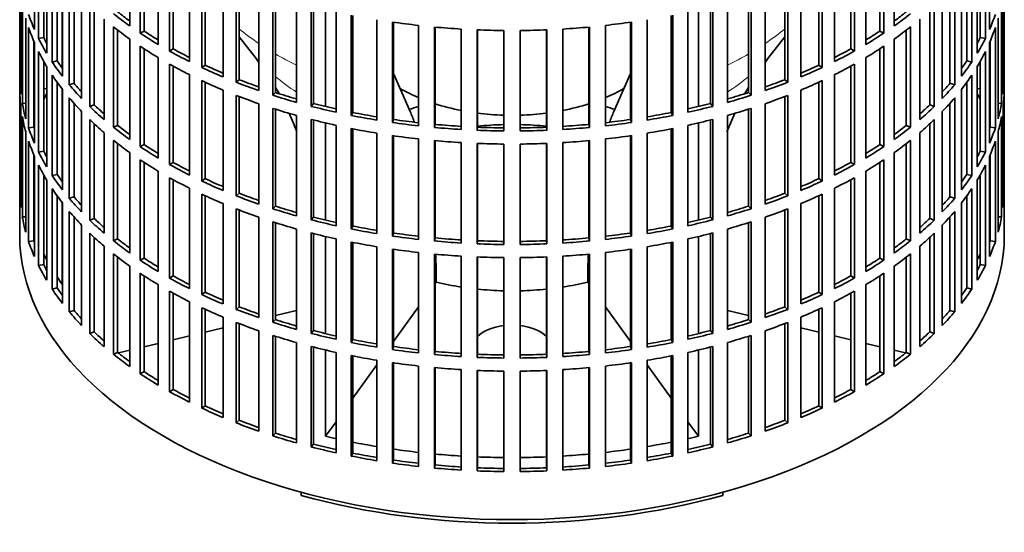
# Model space of a CAD drawing. Header units: millimetres. Extents: x 150 to 758, y -474 to 1143.
# Tile 2 of 12: x 568 to 752, y -460 to -364. Entities that reach past the tile are written whole.
import ezdxf

# ---------------------------------------------------------------- set-up
doc = ezdxf.new("R2010")
doc.units = ezdxf.units.MM
for name, color, linetype in [('M5X8_UNI7687', 7, 'Continuous'), ('VSI134_FILTRO_A', 7, 'Continuous'), ('VSI134_GIUNTO_8×', 7, 'Continuous'), ('VSI134_SUPPORTO_', 7, 'Continuous')]:
    doc.layers.add(name, color=color, linetype=linetype)

# ---------------------------------------------------------------- blocks, each defined once
blk = doc.blocks.new('SE4')
at = {"layer": 'M5X8_UNI7687', "color": 7, "linetype": 'Continuous', "lineweight": 35}
for p, q in [((573.37, -377.18), (572.82, -377.08)), ((747.83, -377.08), (747.28, -377.18))]:
    blk.add_line(p, q, dxfattribs=at)
for centre, start, end in [((579.7, -383.58), 149.5344, 150.749), ((740.95, -383.58), 29.251, 30.4656)]:
    blk.add_arc(centre, 10, start, end, dxfattribs=at)
for centre, major_axis, start_param, end_param in [((571.52, -381.86), (1.01, 4.83), 0.911533, 0.977038), ((749.12, -381.86), (1.01, -4.83), -4.11863, -4.053125)]:
    blk.add_ellipse(centre, major_axis=major_axis, ratio=0.279258, start_param=start_param, end_param=end_param, dxfattribs=at)
at = {"layer": 'VSI134_FILTRO_A', "color": 7, "linetype": 'Continuous', "lineweight": 35}
for p, q in [((568.32, -240.49), (568.32, -404.6)), ((752.32, -404.6), (752.32, -240.49)), ((571.08, -347.28), (571.08, -366.06)), ((588.88, -346.62), (588.88, -365.4)), ((731.76, -346.62), (731.76, -365.4)), ((749.57, -347.28), (749.57, -366.06)), ((571.86, -348.97), (571.86, -367.75)), ((590.83, -347.96), (590.83, -366.74)), ((591.57, -348.45), (591.57, -366.35)), ((729.08, -348.45), (729.08, -366.35)), ((729.82, -347.96), (729.82, -366.74)), ((748.78, -348.97), (748.78, -367.75)), ((572.82, -350.78), (572.82, -367.58)), ((594.21, -350.09), (594.21, -368.87)), ((596.35, -351.33), (596.35, -370.11)), ((724.3, -351.33), (724.3, -370.11)), ((726.44, -350.09), (726.44, -368.87)), ((747.83, -350.78), (747.83, -367.58)), ((573.37, -351.73), (573.37, -370.51)), ((597.02, -351.7), (597.02, -369.68)), ((600.04, -353.28), (600.04, -372.06)), ((720.61, -353.28), (720.61, -372.06)), ((723.62, -351.7), (723.62, -369.68)), ((747.28, -351.73), (747.28, -370.51)), ((574.4, -353.37), (574.4, -372.15)), ((575.33, -354.71), (575.33, -371.93)), ((602.35, -354.4), (602.35, -373.18)), ((602.96, -354.68), (602.96, -372.72)), ((717.68, -354.68), (717.68, -372.72)), ((718.29, -354.4), (718.29, -373.18)), ((745.32, -354.71), (745.32, -371.93)), ((746.25, -353.37), (746.25, -372.15)), ((568.34, -356.49), (568.34, -375.27)), ((576.31, -356.04), (576.31, -374.82)), ((606.32, -356.16), (606.32, -374.94)), ((714.33, -356.16), (714.33, -374.94)), ((744.33, -356.04), (744.33, -374.82)), ((752.31, -356.49), (752.31, -375.27)), ((577.59, -357.62), (577.59, -376.4)), ((578.48, -358.65), (578.48, -376.13)), ((608.8, -357.16), (608.8, -375.94)), ((609.34, -357.37), (609.34, -375.45)), ((613.02, -358.71), (613.02, -377.49)), ((707.63, -358.71), (707.63, -377.49)), ((711.31, -357.37), (711.31, -375.45)), ((711.85, -357.16), (711.85, -375.94)), ((742.17, -358.65), (742.17, -376.13)), ((743.05, -357.62), (743.05, -376.4)), ((568.55, -359.37), (568.55, -378.15)), ((579.9, -360.18), (579.9, -378.96)), ((615.64, -359.59), (615.64, -378.36)), ((616.1, -359.73), (616.1, -377.85)), ((704.54, -359.73), (704.54, -377.85)), ((705.01, -359.59), (705.01, -378.36)), ((740.74, -360.18), (740.74, -378.96)), ((752.09, -359.37), (752.09, -378.15)), ((568.82, -361.11), (568.82, -379.89)), ((581.42, -361.69), (581.42, -380.47)), ((620.08, -360.92), (620.08, -379.7)), ((622.82, -361.66), (622.82, -380.44)), ((623.2, -361.76), (623.2, -379.9)), ((697.44, -361.76), (697.44, -379.9)), ((697.83, -361.66), (697.83, -380.44)), ((700.57, -360.92), (700.57, -379.7)), ((739.23, -361.69), (739.23, -380.47)), ((751.83, -361.11), (751.83, -379.89)), ((569.47, -363.97), (569.47, -382.75)), ((582.26, -362.49), (582.26, -380.16)), ((584.1, -364.13), (584.1, -382.91)), ((627.44, -362.76), (627.44, -381.54)), ((630.28, -363.36), (630.28, -382.14)), ((630.59, -363.42), (630.59, -381.59)), ((635.05, -364.23), (635.05, -383.01)), ((685.59, -364.23), (685.59, -383.01)), ((690.06, -363.42), (690.06, -381.59)), ((690.36, -363.36), (690.36, -382.14)), ((693.21, -362.76), (693.21, -381.54)), ((736.54, -364.13), (736.54, -382.91)), ((738.39, -362.49), (738.39, -380.16)), ((751.18, -363.97), (751.18, -382.75)), ((570, -365.7), (570, -384.47)), ((585.84, -365.56), (585.84, -384.34)), ((637.98, -364.68), (637.98, -383.46)), ((638.19, -364.71), (638.19, -382.9)), ((642.86, -365.3), (642.86, -384.08)), ((645.84, -365.61), (645.84, -384.39)), ((645.97, -365.62), (645.97, -383.82)), ((650.8, -365.99), (650.8, -384.76)), ((653.81, -366.14), (653.81, -384.92)), ((653.86, -366.14), (653.86, -384.34)), ((666.79, -366.14), (666.79, -384.34)), ((666.83, -366.14), (666.83, -384.92)), ((669.85, -365.99), (669.85, -384.76)), ((674.68, -365.62), (674.68, -383.82)), ((674.81, -365.61), (674.81, -384.39)), ((677.79, -365.3), (677.79, -384.08)), ((682.45, -364.71), (682.45, -382.9)), ((682.67, -364.68), (682.67, -383.46)), ((734.81, -365.56), (734.81, -384.34)), ((750.65, -365.7), (750.65, -384.47)), ((572.82, -367.58), (571.86, -367.75)), ((586.63, -366.18), (586.63, -383.99)), ((588.88, -367.85), (588.88, -386.63)), ((591.57, -366.35), (590.83, -366.74)), ((658.81, -366.26), (658.81, -385.04)), ((661.84, -366.26), (661.84, -385.04)), ((729.08, -366.35), (729.82, -366.74)), ((731.76, -367.85), (731.76, -386.63)), ((734.01, -366.18), (734.01, -383.99)), ((747.83, -367.58), (748.78, -367.75)), ((570.97, -368.27), (570.97, -384.35)), ((571.08, -368.51), (571.08, -387.29)), ((590.83, -369.19), (590.83, -387.97)), ((591.57, -369.68), (591.57, -387.58)), ((597.02, -369.68), (596.35, -370.11)), ((723.62, -369.68), (724.3, -370.11)), ((729.08, -369.68), (729.08, -387.58)), ((729.82, -369.19), (729.82, -387.97)), ((749.57, -368.51), (749.57, -387.29)), ((749.67, -368.27), (749.67, -384.35)), ((571.86, -370.2), (571.86, -388.98)), ((594.21, -371.32), (594.21, -390.1)), ((726.44, -371.32), (726.44, -390.1)), ((748.78, -370.2), (748.78, -388.98)), ((572.82, -372.01), (572.82, -388.81)), ((573.37, -372.96), (573.37, -391.73)), ((575.33, -371.93), (574.4, -372.15)), ((596.35, -372.56), (596.35, -391.33)), ((597.02, -372.93), (597.02, -390.91)), ((602.96, -372.72), (602.35, -373.18)), ((717.68, -372.72), (718.29, -373.18)), ((723.62, -372.93), (723.62, -390.91)), ((724.3, -372.56), (724.3, -391.33)), ((745.32, -371.93), (746.25, -372.15)), ((747.28, -372.96), (747.28, -391.73)), ((747.83, -372.01), (747.83, -388.81)), ((568.55, -375.26), (568.34, -375.27)), ((574.4, -374.6), (574.4, -393.38)), ((600.04, -374.51), (600.04, -393.28)), ((720.61, -374.51), (720.61, -393.28)), ((746.25, -374.6), (746.25, -393.38)), ((752.09, -375.26), (752.31, -375.27)), ((575.33, -375.94), (575.33, -393.16)), ((578.48, -376.13), (577.59, -376.4)), ((602.35, -375.63), (602.35, -394.41)), ((602.96, -375.91), (602.96, -393.95)), ((609.34, -375.45), (608.8, -375.94)), ((711.31, -375.45), (711.85, -375.94)), ((717.68, -375.91), (717.68, -393.95)), ((718.29, -375.63), (718.29, -394.41)), ((742.17, -376.13), (743.05, -376.4)), ((745.32, -375.94), (745.32, -393.16)), ((568.34, -377.72), (568.34, -396.49)), ((576.31, -377.27), (576.31, -396.04)), ((577.59, -378.85), (577.59, -397.63)), ((606.32, -377.39), (606.32, -396.17)), ((608.8, -378.39), (608.8, -397.17)), ((609.34, -378.6), (609.34, -396.68)), ((616.1, -377.85), (615.64, -378.36)), ((704.54, -377.85), (705.01, -378.36)), ((711.31, -378.6), (711.31, -396.68)), ((711.85, -378.39), (711.85, -397.17)), ((714.33, -377.39), (714.33, -396.17)), ((743.05, -378.85), (743.05, -397.63)), ((744.33, -377.27), (744.33, -396.04)), ((752.31, -377.72), (752.31, -396.49)), ((568.55, -380.6), (568.55, -399.38)), ((569.47, -379.84), (568.82, -379.89)), ((578.48, -379.87), (578.48, -397.36)), ((582.26, -380.16), (581.42, -380.47)), ((613.02, -379.94), (613.02, -398.72)), ((615.64, -380.81), (615.64, -399.59)), ((623.2, -379.9), (622.82, -380.44)), ((697.44, -379.9), (697.83, -380.44)), ((705.01, -380.81), (705.01, -399.59)), ((707.63, -379.94), (707.63, -398.72)), ((738.39, -380.16), (739.23, -380.47)), ((742.17, -379.87), (742.17, -397.36)), ((751.18, -379.84), (751.83, -379.89)), ((752.09, -380.6), (752.09, -399.38)), ((568.82, -382.34), (568.82, -401.12)), ((579.9, -381.41), (579.9, -400.19)), ((616.1, -380.96), (616.1, -399.08)), ((620.08, -382.15), (620.08, -400.93)), ((630.59, -381.59), (630.28, -382.14)), ((690.06, -381.59), (690.36, -382.14)), ((700.57, -382.15), (700.57, -400.93)), ((704.54, -380.96), (704.54, -399.08)), ((740.74, -381.41), (740.74, -400.19)), ((751.83, -382.34), (751.83, -401.12)), ((570.97, -384.35), (570, -384.47)), ((581.42, -382.92), (581.42, -401.7)), ((582.26, -383.72), (582.26, -401.39)), ((586.63, -383.99), (585.84, -384.34)), ((622.82, -382.89), (622.82, -401.67)), ((623.2, -382.98), (623.2, -401.13)), ((627.44, -383.99), (627.44, -402.77)), ((638.19, -382.9), (637.98, -383.46)), ((645.97, -383.82), (645.84, -384.39)), ((653.86, -384.34), (653.81, -384.92)), ((666.79, -384.34), (666.83, -384.92)), ((674.68, -383.82), (674.81, -384.39)), ((682.45, -382.9), (682.67, -383.46)), ((693.21, -383.99), (693.21, -402.77)), ((697.44, -382.98), (697.44, -401.13)), ((697.83, -382.89), (697.83, -401.67)), ((734.01, -383.99), (734.81, -384.34)), ((738.39, -383.72), (738.39, -401.39)), ((739.23, -382.92), (739.23, -401.7)), ((749.67, -384.35), (750.65, -384.47)), ((569.47, -385.2), (569.47, -403.98)), ((584.1, -385.36), (584.1, -404.14)), ((630.28, -384.59), (630.28, -403.37)), ((630.59, -384.65), (630.59, -402.82)), ((635.05, -385.46), (635.05, -404.24)), ((637.98, -385.91), (637.98, -404.69)), ((638.19, -385.94), (638.19, -404.12)), ((682.45, -385.94), (682.45, -404.12)), ((682.67, -385.91), (682.67, -404.69)), ((685.59, -385.46), (685.59, -404.24)), ((690.06, -384.65), (690.06, -402.82)), ((690.36, -384.59), (690.36, -403.37)), ((736.54, -385.36), (736.54, -404.14)), ((751.18, -385.2), (751.18, -403.98)), ((570, -386.92), (570, -405.7)), ((585.84, -386.79), (585.84, -405.57)), ((586.63, -387.41), (586.63, -405.22)), ((591.57, -387.58), (590.83, -387.97)), ((642.86, -386.53), (642.86, -405.31)), ((645.84, -386.84), (645.84, -405.62)), ((645.97, -386.85), (645.97, -405.04)), ((650.8, -387.21), (650.8, -405.99)), ((653.81, -387.37), (653.81, -406.15)), ((653.86, -387.37), (653.86, -405.57)), ((658.81, -387.49), (658.81, -406.27)), ((661.84, -387.49), (661.84, -406.27)), ((666.79, -387.37), (666.79, -405.57)), ((666.83, -387.37), (666.83, -406.15)), ((669.85, -387.21), (669.85, -405.99)), ((674.68, -386.85), (674.68, -405.04)), ((674.81, -386.84), (674.81, -405.62)), ((677.79, -386.53), (677.79, -405.31)), ((729.08, -387.58), (729.82, -387.97)), ((734.01, -387.41), (734.01, -405.22)), ((734.81, -386.79), (734.81, -405.57)), ((750.65, -386.92), (750.65, -405.7)), ((570.97, -389.5), (570.97, -405.58)), ((571.08, -389.74), (571.08, -408.52)), ((572.82, -388.81), (571.86, -388.98)), ((588.88, -389.08), (588.88, -407.86)), ((731.76, -389.08), (731.76, -407.86)), ((747.83, -388.81), (748.78, -388.98)), ((749.57, -389.74), (749.57, -408.52)), ((749.67, -389.5), (749.67, -405.58)), ((571.86, -391.43), (571.86, -410.21)), ((590.83, -390.42), (590.83, -409.2)), ((591.57, -390.9), (591.57, -408.81)), ((597.02, -390.91), (596.35, -391.33)), ((723.62, -390.91), (724.3, -391.33)), ((729.08, -390.9), (729.08, -408.81)), ((729.82, -390.42), (729.82, -409.2)), ((748.78, -391.43), (748.78, -410.21)), ((572.82, -393.24), (572.82, -410.04)), ((575.33, -393.16), (574.4, -393.38)), ((594.21, -392.55), (594.21, -411.33)), ((726.44, -392.55), (726.44, -411.33)), ((745.32, -393.16), (746.25, -393.38)), ((747.83, -393.24), (747.83, -410.04)), ((573.37, -394.18), (573.37, -412.96)), ((596.35, -393.78), (596.35, -412.56)), ((597.02, -394.16), (597.02, -412.14)), ((602.96, -393.95), (602.35, -394.41)), ((717.68, -393.95), (718.29, -394.41)), ((723.62, -394.16), (723.62, -412.14)), ((724.3, -393.78), (724.3, -412.56)), ((747.28, -394.18), (747.28, -412.96)), ((568.55, -396.49), (568.34, -396.49)), ((574.4, -395.83), (574.4, -414.61)), ((575.33, -397.17), (575.33, -414.39)), ((578.48, -397.36), (577.59, -397.63)), ((600.04, -395.73), (600.04, -414.51)), ((602.35, -396.86), (602.35, -415.64)), ((602.96, -397.14), (602.96, -415.18)), ((609.34, -396.68), (608.8, -397.17)), ((711.31, -396.68), (711.85, -397.17)), ((717.68, -397.14), (717.68, -415.18)), ((718.29, -396.86), (718.29, -415.64)), ((720.61, -395.73), (720.61, -414.51)), ((742.17, -397.36), (743.05, -397.63)), ((745.32, -397.17), (745.32, -414.39)), ((746.25, -395.83), (746.25, -414.61)), ((752.09, -396.49), (752.31, -396.49)), ((576.31, -398.49), (576.31, -417.27)), ((606.32, -398.62), (606.32, -417.39)), ((616.1, -399.08), (615.64, -399.59)), ((704.54, -399.08), (705.01, -399.59)), ((714.33, -398.62), (714.33, -417.39)), ((744.33, -398.49), (744.33, -417.27)), ((569.47, -401.07), (568.82, -401.12)), ((577.59, -400.08), (577.59, -418.86)), ((578.48, -401.1), (578.48, -418.59)), ((608.8, -399.62), (608.8, -418.4)), ((609.34, -399.83), (609.34, -417.91)), ((711.31, -399.83), (711.31, -417.91)), ((711.85, -399.62), (711.85, -418.4)), ((742.17, -401.1), (742.17, -418.59)), ((743.05, -400.08), (743.05, -418.86)), ((751.18, -401.07), (751.83, -401.12)), ((579.9, -402.64), (579.9, -421.42)), ((582.26, -401.39), (581.42, -401.7)), ((613.02, -401.17), (613.02, -419.95)), ((615.64, -402.04), (615.64, -420.82)), ((616.1, -402.19), (616.1, -420.31)), ((623.2, -401.13), (622.82, -401.67)), ((630.59, -402.82), (630.28, -403.37)), ((690.06, -402.82), (690.36, -403.37)), ((697.44, -401.13), (697.83, -401.67)), ((704.54, -402.19), (704.54, -420.31)), ((705.01, -402.04), (705.01, -420.82)), ((707.63, -401.17), (707.63, -419.95)), ((738.39, -401.39), (739.23, -401.7)), ((740.74, -402.64), (740.74, -421.42)), ((581.42, -404.15), (581.42, -422.93)), ((620.08, -403.38), (620.08, -422.16)), ((622.82, -404.11), (622.82, -422.89)), ((623.2, -404.21), (623.2, -422.36)), ((638.19, -404.12), (637.98, -404.69)), ((682.45, -404.12), (682.67, -404.69)), ((697.44, -404.21), (697.44, -422.36)), ((697.83, -404.11), (697.83, -422.89)), ((700.57, -403.38), (700.57, -422.16)), ((739.23, -404.15), (739.23, -422.93)), ((570.97, -405.58), (570, -405.7)), ((582.26, -404.95), (582.26, -422.62)), ((584.1, -406.59), (584.1, -425.37)), ((586.63, -405.22), (585.84, -405.57)), ((627.44, -405.22), (627.44, -424)), ((630.28, -405.82), (630.28, -424.6)), ((630.59, -405.88), (630.59, -424.05)), ((645.97, -405.04), (645.84, -405.62)), ((653.86, -405.57), (653.81, -406.15)), ((666.79, -405.57), (666.83, -406.15)), ((674.68, -405.04), (674.81, -405.62)), ((690.06, -405.88), (690.06, -424.05)), ((690.36, -405.82), (690.36, -424.6)), ((693.21, -405.22), (693.21, -424)), ((734.01, -405.22), (734.81, -405.57)), ((736.54, -406.59), (736.54, -425.37)), ((738.39, -404.95), (738.39, -422.62)), ((749.67, -405.58), (750.65, -405.7)), ((585.84, -408.02), (585.84, -426.8)), ((635.05, -406.69), (635.05, -425.46)), ((637.98, -407.14), (637.98, -425.92)), ((638.19, -407.17), (638.19, -425.35)), ((642.86, -407.76), (642.86, -426.54)), ((645.84, -408.07), (645.84, -426.85)), ((645.97, -408.08), (645.97, -426.27)), ((650.8, -408.44), (650.8, -427.22)), ((669.85, -408.44), (669.85, -427.22)), ((674.68, -408.08), (674.68, -426.27)), ((674.81, -408.07), (674.81, -426.85)), ((677.79, -407.76), (677.79, -426.54)), ((682.45, -407.17), (682.45, -425.35)), ((682.67, -407.14), (682.67, -425.92)), ((685.59, -406.69), (685.59, -425.46)), ((734.81, -408.02), (734.81, -426.8)), ((572.82, -410.04), (571.86, -410.21)), ((586.63, -408.64), (586.63, -426.45)), ((588.88, -410.31), (588.88, -429.09)), ((591.57, -408.81), (590.83, -409.2)), ((653.81, -408.6), (653.81, -427.37)), ((653.86, -408.6), (653.86, -426.8)), ((658.81, -408.72), (658.81, -427.5)), ((661.84, -408.72), (661.84, -427.5)), ((666.79, -408.6), (666.79, -426.8)), ((666.83, -408.6), (666.83, -427.37)), ((729.08, -408.81), (729.82, -409.2)), ((731.76, -410.31), (731.76, -429.09)), ((734.01, -408.64), (734.01, -426.45)), ((747.83, -410.04), (748.78, -410.21)), ((590.83, -411.65), (590.83, -430.43)), ((591.57, -412.13), (591.57, -430.04)), ((597.02, -412.14), (596.35, -412.56)), ((723.62, -412.14), (724.3, -412.56)), ((729.08, -412.13), (729.08, -430.04)), ((729.82, -411.65), (729.82, -430.43)), ((594.21, -413.78), (594.21, -432.56)), ((726.44, -413.78), (726.44, -432.56)), ((575.33, -414.39), (574.4, -414.61)), ((596.35, -415.01), (596.35, -433.79)), ((597.02, -415.39), (597.02, -433.37)), ((602.96, -415.18), (602.35, -415.64)), ((717.68, -415.18), (718.29, -415.64)), ((723.62, -415.39), (723.62, -433.37)), ((724.3, -415.01), (724.3, -433.79)), ((745.32, -414.39), (746.25, -414.61)), ((600.04, -416.96), (600.04, -435.74)), ((720.61, -416.96), (720.61, -435.74)), ((578.48, -418.59), (577.59, -418.86)), ((602.35, -418.09), (602.35, -436.87)), ((602.96, -418.37), (602.96, -436.41)), ((609.34, -417.91), (608.8, -418.4)), ((711.31, -417.91), (711.85, -418.4)), ((717.68, -418.37), (717.68, -436.41)), ((718.29, -418.09), (718.29, -436.87)), ((742.17, -418.59), (743.05, -418.86)), ((606.32, -419.84), (606.32, -438.62)), ((608.8, -420.85), (608.8, -439.63)), ((609.34, -421.06), (609.34, -439.14)), ((616.1, -420.31), (615.64, -420.82)), ((704.54, -420.31), (705.01, -420.82)), ((711.31, -421.06), (711.31, -439.14)), ((711.85, -420.85), (711.85, -439.63)), ((714.33, -419.84), (714.33, -438.62)), ((582.26, -422.62), (581.42, -422.93)), ((613.02, -422.4), (613.02, -441.18)), ((623.2, -422.36), (622.82, -422.89)), ((697.44, -422.36), (697.83, -422.89)), ((707.63, -422.4), (707.63, -441.18)), ((738.39, -422.62), (739.23, -422.93)), ((615.64, -423.27), (615.64, -442.05)), ((616.1, -423.42), (616.1, -441.54)), ((620.08, -424.61), (620.08, -443.38)), ((630.59, -424.05), (630.28, -424.6)), ((690.06, -424.05), (690.36, -424.6)), ((700.57, -424.61), (700.57, -443.38)), ((704.54, -423.42), (704.54, -441.54)), ((705.01, -423.27), (705.01, -442.05)), ((586.63, -426.45), (585.84, -426.8)), ((622.82, -425.34), (622.82, -444.12)), ((623.2, -425.44), (623.2, -443.59)), ((627.44, -426.45), (627.44, -445.23)), ((638.19, -425.35), (637.98, -425.92)), ((645.97, -426.27), (645.84, -426.85)), ((653.86, -426.8), (653.81, -427.37)), ((666.79, -426.8), (666.83, -427.37)), ((674.68, -426.27), (674.81, -426.85)), ((682.45, -425.35), (682.67, -425.92)), ((693.21, -426.45), (693.21, -445.23)), ((697.44, -425.44), (697.44, -443.59)), ((697.83, -425.34), (697.83, -444.12)), ((734.01, -426.45), (734.81, -426.8)), ((630.28, -427.05), (630.28, -445.83)), ((630.59, -427.11), (630.59, -445.27)), ((635.05, -427.91), (635.05, -446.69)), ((637.98, -428.37), (637.98, -447.15)), ((638.19, -428.4), (638.19, -446.58)), ((682.45, -428.4), (682.45, -446.58)), ((682.67, -428.37), (682.67, -447.15)), ((685.59, -427.91), (685.59, -446.69)), ((690.06, -427.11), (690.06, -445.27)), ((690.36, -427.05), (690.36, -445.83)), ((591.57, -430.04), (590.83, -430.43)), ((642.86, -428.99), (642.86, -447.77)), ((645.84, -429.3), (645.84, -448.07)), ((645.97, -429.31), (645.97, -447.5)), ((650.8, -429.67), (650.8, -448.45)), ((653.81, -429.82), (653.81, -448.6)), ((653.86, -429.83), (653.86, -448.03)), ((658.81, -429.95), (658.81, -448.73)), ((661.84, -429.95), (661.84, -448.73)), ((666.79, -429.83), (666.79, -448.03)), ((666.83, -429.82), (666.83, -448.6)), ((669.85, -429.67), (669.85, -448.45)), ((674.68, -429.31), (674.68, -447.5)), ((674.81, -429.3), (674.81, -448.07)), ((677.79, -428.99), (677.79, -447.77)), ((729.08, -430.04), (729.82, -430.43)), ((597.02, -433.37), (596.35, -433.79)), ((723.62, -433.37), (724.3, -433.79)), ((602.96, -436.41), (602.35, -436.87)), ((717.68, -436.41), (718.29, -436.87)), ((609.34, -439.14), (608.8, -439.63)), ((711.31, -439.14), (711.85, -439.63)), ((616.1, -441.54), (615.64, -442.05)), ((704.54, -441.54), (705.01, -442.05)), ((623.2, -443.59), (622.82, -444.12)), ((630.59, -445.27), (630.28, -445.83)), ((690.06, -445.27), (690.36, -445.83)), ((697.44, -443.59), (697.83, -444.12)), ((638.19, -446.58), (637.98, -447.15)), ((682.45, -446.58), (682.67, -447.15)), ((645.97, -447.5), (645.84, -448.07)), ((653.86, -448.03), (653.81, -448.6)), ((666.79, -448.03), (666.83, -448.6)), ((674.68, -447.5), (674.81, -448.07))]:
    blk.add_line(p, q, dxfattribs=at)
for centre, major_axis, start_param, end_param in [((660.32, -353.16), (-92, 0), 0.190989, 0.245343), ((660.32, -331.93), (-92, 0), 0.627321, 0.681676), ((660.32, -331.93), (-91, 0), 0.627022, 0.668018), ((660.32, -331.93), (91, 0), -0.668018, -0.627022), ((660.32, -331.93), (92, 0), -0.681676, -0.627321), ((660.32, -353.16), (92, 0), -0.245343, -0.190989), ((660.32, -355.61), (-92, 0), 0.190989, 0.245343), ((660.32, -334.38), (-92, 0), 0.627321, 0.681676), ((660.32, -313.15), (-92, 0), 1.325453, 1.379807), ((660.32, -313.15), (-92, 0), 1.412719, 1.467074), ((660.32, -313.15), (-92, 0), 1.499986, 1.55434), ((660.32, -313.15), (92, 0), 4.728845, 4.783199), ((660.32, -313.15), (92, 0), -1.467074, -1.412719), ((660.32, -313.15), (92, 0), -1.379807, -1.325453), ((660.32, -334.38), (92, 0), -0.681676, -0.627321), ((660.32, -355.61), (92, 0), -0.245343, -0.190989), ((660.32, -353.16), (-92, 0), 0.278255, 0.33261), ((660.32, -353.16), (-91, 0), 0.277957, 0.299174), ((660.32, -331.93), (-92, 0), 0.714588, 0.768942), ((660.32, -331.93), (-91, 0), 0.714289, 0.757518), ((660.32, -331.93), (91, 0), -0.757518, -0.714289), ((660.32, -331.93), (92, 0), -0.768942, -0.714588), ((660.32, -353.16), (91, 0), -0.299174, -0.277957), ((660.32, -353.16), (92, 0), -0.33261, -0.278255), ((660.32, -334.38), (-92, 0), 0.714588, 0.768942), ((660.32, -331.93), (-91, 0), 0.801555, 0.846635), ((660.32, -331.93), (91, 0), -0.846635, -0.801555), ((660.32, -334.38), (92, 0), -0.768942, -0.714588), ((660.32, -355.61), (-92, 0), 0.278255, 0.33261), ((660.32, -331.93), (-92, 0), 0.801854, 0.856209), ((660.32, -331.93), (92, 0), -0.856209, -0.801854), ((660.32, -355.61), (92, 0), -0.33261, -0.278255), ((660.32, -353.16), (-92, 0), 0.365522, 0.419876), ((660.32, -353.16), (-91, 0), 0.365223, 0.394539), ((660.32, -334.38), (-92, 0), 0.801854, 0.856209), ((660.32, -331.93), (-92, 0), 0.889121, 0.943475), ((660.32, -331.93), (-91, 0), 0.888822, 0.935485), ((660.32, -331.93), (91, 0), -0.935485, -0.888822), ((660.32, -331.93), (92, 0), -0.943475, -0.889121), ((660.32, -334.38), (92, 0), -0.856209, -0.801854), ((660.32, -353.16), (91, 0), -0.394539, -0.365223), ((660.32, -353.16), (92, 0), -0.419876, -0.365522), ((660.32, -374.39), (-92, 0), 0.016456, 0.07081), ((660.32, -355.61), (-92, 0), 0.365522, 0.419876), ((660.32, -355.61), (92, 0), -0.419876, -0.365522), ((660.32, -374.39), (92, 0), 6.212375, 6.266729), ((660.32, -353.16), (-92, 0), 0.452788, 0.507143), ((660.32, -353.16), (-91, 0), 0.45249, 0.486998), ((660.32, -334.38), (-92, 0), 0.889121, 0.943475), ((660.32, -331.93), (-92, 0), 0.976387, 1.030742), ((660.32, -331.93), (-91, 0), 0.976088, 1.024141), ((660.32, -331.93), (91, 0), -1.024141, -0.976088), ((660.32, -331.93), (92, 0), -1.030742, -0.976387), ((660.32, -334.38), (92, 0), -0.943475, -0.889121), ((660.32, -353.16), (91, 0), -0.486998, -0.45249), ((660.32, -353.16), (92, 0), -0.507143, -0.452788), ((660.32, -376.84), (-92, 0), 0.016456, 0.07081), ((660.32, -355.61), (-92, 0), 0.452788, 0.507143), ((660.32, -334.38), (-92, 0), 0.976387, 1.030742), ((660.32, -331.93), (-92, 0), 1.063654, 1.118008), ((660.32, -331.93), (-91, 0), 1.063355, 1.112655), ((660.32, -331.93), (91, 0), -1.112655, -1.063355), ((660.32, -331.93), (92, 0), -1.118008, -1.063654), ((660.32, -334.38), (92, 0), -1.030742, -0.976387), ((660.32, -355.61), (92, 0), -0.507143, -0.452788), ((660.32, -376.84), (92, 0), 6.212375, 6.266729), ((660.32, -374.39), (-92, 0), 0.103722, 0.158077), ((660.32, -353.16), (-92, 0), 0.540055, 0.594409), ((660.32, -353.16), (-91, 0), 0.539756, 0.577951), ((660.32, -334.38), (-92, 0), 1.063654, 1.118008), ((660.32, -331.93), (-92, 0), 1.15092, 1.205275), ((660.32, -331.93), (-91, 0), 1.150621, 1.201065), ((660.32, -331.93), (91, 0), -1.201065, -1.150621), ((660.32, -331.93), (92, 0), -1.205275, -1.15092), ((660.32, -334.38), (92, 0), -1.118008, -1.063654), ((660.32, -353.16), (91, 0), -0.577951, -0.539756), ((660.32, -353.16), (92, 0), -0.594409, -0.540055), ((660.32, -374.39), (92, 0), -0.158077, -0.103722), ((660.32, -376.84), (-92, 0), 0.103722, 0.158077), ((660.32, -395.62), (-92, 0), -0.245343, -0.240575), ((660.32, -331.93), (-92, 0), 1.238186, 1.292541), ((660.32, -331.93), (-91, 0), 1.237888, 1.2894), ((660.32, -331.93), (91, 0), -1.2894, -1.237888), ((660.32, -331.93), (92, 0), -1.292541, -1.238186), ((660.32, -395.62), (92, 0), 0.240575, 0.245343), ((660.32, -376.84), (92, 0), -0.158077, -0.103722), ((660.32, -374.39), (-92, 0), 0.190989, 0.245343), ((660.32, -374.39), (-91, 0), 0.19069, 0.196715), ((660.32, -355.61), (-92, 0), 0.540055, 0.594409), ((660.32, -353.16), (-92, 0), 0.627321, 0.681676), ((660.32, -353.16), (-91, 0), 0.627022, 0.668018), ((660.32, -334.38), (-92, 0), 1.15092, 1.205275), ((660.32, -331.93), (-92, 0), 1.325453, 1.379807), ((660.32, -331.93), (-91, 0), 1.325154, 1.377682), ((660.32, -331.93), (-92, 0), 1.412719, 1.467074), ((660.32, -331.93), (-91, 0), 1.412421, 1.467373), ((660.32, -331.93), (-91, 0), 1.499687, 1.554639), ((660.32, -331.93), (91, 0), 4.728546, 4.783498), ((660.32, -331.93), (91, 0), -1.467373, -1.412421), ((660.32, -331.93), (92, 0), -1.467074, -1.412719), ((660.32, -331.93), (91, 0), -1.377682, -1.325154), ((660.32, -331.93), (92, 0), -1.379807, -1.325453), ((660.32, -334.38), (92, 0), -1.205275, -1.15092), ((660.32, -353.16), (91, 0), -0.668018, -0.627022), ((660.32, -353.16), (92, 0), -0.681676, -0.627321), ((660.32, -355.61), (92, 0), -0.594409, -0.540055), ((660.32, -374.39), (91, 0), -0.196715, -0.19069), ((660.32, -374.39), (92, 0), -0.245343, -0.190989), ((660.32, -334.38), (-92, 0), 1.238186, 1.292541), ((660.32, -334.38), (-92, 0), 1.325453, 1.379807), ((660.32, -331.93), (-92, 0), 1.499986, 1.55434), ((660.32, -331.93), (92, 0), 4.728845, 4.783199), ((660.32, -334.38), (92, 0), -1.379807, -1.325453), ((660.32, -334.38), (92, 0), -1.292541, -1.238186), ((660.32, -376.84), (-92, 0), 0.190989, 0.245343), ((660.32, -355.61), (-92, 0), 0.627321, 0.681676), ((660.32, -353.16), (-92, 0), 0.714588, 0.768942), ((660.32, -353.16), (-91, 0), 0.714289, 0.757518), ((660.32, -334.38), (-92, 0), 1.412719, 1.467074), ((660.32, -334.38), (-92, 0), 1.499986, 1.55434), ((660.32, -334.38), (92, 0), 4.728845, 4.783199), ((660.32, -334.38), (92, 0), -1.467074, -1.412719), ((660.32, -353.16), (91, 0), -0.757518, -0.714289), ((660.32, -353.16), (92, 0), -0.768942, -0.714588), ((660.32, -355.61), (92, 0), -0.681676, -0.627321), ((660.32, -376.84), (92, 0), -0.245343, -0.190989), ((660.32, -374.39), (-92, 0), 0.278255, 0.33261), ((660.32, -374.39), (-91, 0), 0.277957, 0.299174), ((660.32, -374.39), (91, 0), -0.299174, -0.277957), ((660.32, -374.39), (92, 0), -0.33261, -0.278255), ((660.32, -376.84), (-92, 0), 0.278255, 0.33261), ((660.32, -355.61), (-92, 0), 0.714588, 0.768942), ((660.32, -353.16), (-92, 0), 0.801854, 0.856209), ((660.32, -353.16), (-91, 0), 0.801555, 0.846635), ((660.32, -353.16), (91, 0), -0.846635, -0.801555), ((660.32, -353.16), (92, 0), -0.856209, -0.801854), ((660.32, -355.61), (92, 0), -0.768942, -0.714588), ((660.32, -376.84), (92, 0), -0.33261, -0.278255), ((660.32, -374.39), (-92, 0), 0.365522, 0.419876), ((660.32, -374.39), (-91, 0), 0.365223, 0.394539), ((660.32, -374.39), (91, 0), -0.394539, -0.365223), ((660.32, -374.39), (92, 0), -0.419876, -0.365522), ((660.32, -355.61), (-92, 0), 0.801854, 0.856209), ((660.32, -353.16), (-92, 0), 0.889121, 0.943475), ((660.32, -353.16), (-91, 0), 0.888822, 0.935485), ((660.32, -353.16), (91, 0), -0.935485, -0.888822), ((660.32, -353.16), (92, 0), -0.943475, -0.889121), ((660.32, -355.61), (92, 0), -0.856209, -0.801854), ((660.32, -395.62), (-92, 0), 0.016456, 0.07081), ((660.32, -376.84), (-92, 0), 0.365522, 0.419876), ((660.32, -374.39), (-91, 0), 0.45249, 0.486998), ((660.32, -355.61), (-92, 0), 0.889121, 0.943475), ((660.32, -353.16), (-92, 0), 0.976387, 1.030742), ((660.32, -353.16), (-91, 0), 0.976088, 1.024141), ((660.32, -353.16), (91, 0), -1.024141, -0.976088), ((660.32, -353.16), (92, 0), -1.030742, -0.976387), ((660.32, -355.61), (92, 0), -0.943475, -0.889121), ((660.32, -374.39), (91, 0), -0.486998, -0.45249), ((660.32, -376.84), (92, 0), -0.419876, -0.365522), ((660.32, -395.62), (92, 0), 6.212375, 6.266729), ((660.32, -374.39), (-92, 0), 0.452788, 0.507143), ((660.32, -353.16), (-91, 0), 1.063355, 1.112655), ((660.32, -353.16), (91, 0), -1.112655, -1.063355), ((660.32, -374.39), (92, 0), -0.507143, -0.452788), ((660.32, -376.84), (-92, 0), 0.452788, 0.507143), ((660.32, -355.61), (-92, 0), 0.976387, 1.030742), ((660.32, -353.16), (-92, 0), 1.063654, 1.118008), ((660.32, -353.16), (92, 0), -1.118008, -1.063654), ((660.32, -355.61), (92, 0), -1.030742, -0.976387), ((660.32, -376.84), (92, 0), -0.507143, -0.452788), ((660.32, -395.62), (-92, 0), 0.103722, 0.158077), ((660.32, -374.39), (-92, 0), 0.540055, 0.594409), ((660.32, -374.39), (-91, 0), 0.539756, 0.577951), ((660.32, -355.61), (-92, 0), 1.063654, 1.118008), ((660.32, -353.16), (-92, 0), 1.15092, 1.205275), ((660.32, -353.16), (-91, 0), 1.150621, 1.201065), ((660.32, -353.16), (-91, 0), 1.237888, 1.2894), ((660.32, -353.16), (91, 0), -1.2894, -1.237888), ((660.32, -353.16), (91, 0), -1.201065, -1.150621), ((660.32, -353.16), (92, 0), -1.205275, -1.15092), ((660.32, -355.61), (92, 0), -1.118008, -1.063654), ((660.32, -374.39), (91, 0), -0.577951, -0.539756), ((660.32, -374.39), (92, 0), -0.594409, -0.540055), ((660.32, -395.62), (92, 0), -0.158077, -0.103722), ((660.32, -404.6), (-92, 0), 0, 3.141593), ((660.32, -376.84), (-92, 0), 0.540055, 0.594409), ((660.32, -355.61), (-92, 0), 1.15092, 1.205275), ((660.32, -353.16), (-92, 0), 1.238186, 1.292541), ((660.32, -353.16), (-92, 0), 1.325453, 1.379807), ((660.32, -353.16), (-91, 0), 1.325154, 1.377682), ((660.32, -353.16), (91, 0), -1.377682, -1.325154), ((660.32, -353.16), (92, 0), -1.379807, -1.325453), ((660.32, -353.16), (92, 0), -1.292541, -1.238186), ((660.32, -355.61), (92, 0), -1.205275, -1.15092), ((660.32, -376.84), (92, 0), -0.594409, -0.540055), ((660.32, -395.62), (-92, 0), 0.190989, 0.245343), ((660.32, -395.62), (-91, 0), 0.19069, 0.196715), ((660.32, -374.39), (-92, 0), 0.627321, 0.681676), ((660.32, -374.39), (-91, 0), 0.627022, 0.668018), ((660.32, -355.61), (-92, 0), 1.238186, 1.292541), ((660.32, -353.16), (-92, 0), 1.412719, 1.467074), ((660.32, -353.16), (-91, 0), 1.412421, 1.467373), ((660.32, -353.16), (-92, 0), 1.499986, 1.55434), ((660.32, -353.16), (-91, 0), 1.499687, 1.554639), ((660.32, -353.16), (91, 0), 4.728546, 4.783498), ((660.32, -353.16), (92, 0), 4.728845, 4.783199), ((660.32, -353.16), (91, 0), -1.467373, -1.412421), ((660.32, -353.16), (92, 0), -1.467074, -1.412719), ((660.32, -355.61), (92, 0), -1.292541, -1.238186), ((660.32, -374.39), (91, 0), -0.668018, -0.627022), ((660.32, -374.39), (92, 0), -0.681676, -0.627321), ((660.32, -395.62), (91, 0), -0.196715, -0.19069), ((660.32, -395.62), (92, 0), -0.245343, -0.190989), ((660.32, -376.84), (-92, 0), 0.627321, 0.681676), ((660.32, -355.61), (-92, 0), 1.325453, 1.379807), ((660.32, -355.61), (-92, 0), 1.412719, 1.467074), ((660.32, -355.61), (92, 0), -1.467074, -1.412719), ((660.32, -355.61), (92, 0), -1.379807, -1.325453), ((660.32, -376.84), (92, 0), -0.681676, -0.627321), ((660.32, -395.62), (-92, 0), 0.278255, 0.33261), ((660.32, -395.62), (-91, 0), 0.277957, 0.299174), ((660.32, -374.39), (-92, 0), 0.714588, 0.768942), ((660.32, -374.39), (-91, 0), 0.714289, 0.757518), ((660.32, -355.61), (-92, 0), 1.499986, 1.55434), ((660.32, -355.61), (92, 0), 4.728845, 4.783199), ((660.32, -374.39), (91, 0), -0.757518, -0.714289), ((660.32, -374.39), (92, 0), -0.768942, -0.714588), ((660.32, -395.62), (91, 0), -0.299174, -0.277957), ((660.32, -395.62), (92, 0), -0.33261, -0.278255), ((660.32, -376.84), (-92, 0), 0.714588, 0.768942), ((660.32, -374.39), (-91, 0), 0.801555, 0.846635), ((660.32, -374.39), (91, 0), -0.846635, -0.801555), ((660.32, -376.84), (92, 0), -0.768942, -0.714588), ((660.32, -374.39), (-92, 0), 0.801854, 0.856209), ((660.32, -374.39), (92, 0), -0.856209, -0.801854), ((660.32, -395.62), (-92, 0), 0.365522, 0.419876), ((660.32, -395.62), (-91, 0), 0.365223, 0.394539), ((660.32, -376.84), (-92, 0), 0.801854, 0.856209), ((660.32, -374.39), (-92, 0), 0.889121, 0.943475), ((660.32, -374.39), (-91, 0), 0.888822, 0.935485), ((660.32, -374.39), (91, 0), -0.935485, -0.888822), ((660.32, -374.39), (92, 0), -0.943475, -0.889121), ((660.32, -376.84), (92, 0), -0.856209, -0.801854), ((660.32, -395.62), (91, 0), -0.394539, -0.365223), ((660.32, -395.62), (92, 0), -0.419876, -0.365522), ((660.32, -395.62), (-92, 0), 0.452788, 0.507143), ((660.32, -395.62), (-91, 0), 0.45249, 0.486998), ((660.32, -376.84), (-92, 0), 0.889121, 0.943475), ((660.32, -374.39), (-92, 0), 0.976387, 1.030742), ((660.32, -374.39), (-91, 0), 0.976088, 1.024141), ((660.32, -374.39), (91, 0), -1.024141, -0.976088), ((660.32, -374.39), (92, 0), -1.030742, -0.976387), ((660.32, -376.84), (92, 0), -0.943475, -0.889121), ((660.32, -395.62), (91, 0), -0.486998, -0.45249), ((660.32, -395.62), (92, 0), -0.507143, -0.452788), ((660.32, -376.84), (-92, 0), 0.976387, 1.030742), ((660.32, -374.39), (-92, 0), 1.063654, 1.118008), ((660.32, -374.39), (-91, 0), 1.063355, 1.112655), ((660.32, -374.39), (91, 0), -1.112655, -1.063355), ((660.32, -374.39), (92, 0), -1.118008, -1.063654), ((660.32, -376.84), (92, 0), -1.030742, -0.976387), ((660.32, -395.62), (-92, 0), 0.540055, 0.594409), ((660.32, -395.62), (-91, 0), 0.539756, 0.577951), ((660.32, -374.39), (-92, 0), 1.15092, 1.205275), ((660.32, -374.39), (-91, 0), 1.150621, 1.201065), ((660.32, -374.39), (91, 0), -1.201065, -1.150621), ((660.32, -374.39), (92, 0), -1.205275, -1.15092), ((660.32, -395.62), (91, 0), -0.577951, -0.539756), ((660.32, -395.62), (92, 0), -0.594409, -0.540055), ((660.32, -376.84), (-92, 0), 1.063654, 1.118008), ((660.32, -374.39), (-92, 0), 1.238186, 1.292541), ((660.32, -374.39), (-91, 0), 1.237888, 1.2894), ((660.32, -374.39), (91, 0), -1.2894, -1.237888), ((660.32, -374.39), (92, 0), -1.292541, -1.238186), ((660.32, -376.84), (92, 0), -1.118008, -1.063654), ((660.32, -395.62), (-92, 0), 0.627321, 0.681676), ((660.32, -395.62), (-91, 0), 0.627022, 0.668018), ((660.32, -376.84), (-92, 0), 1.15092, 1.205275), ((660.32, -374.39), (-92, 0), 1.325453, 1.379807), ((660.32, -374.39), (-91, 0), 1.325154, 1.377682), ((660.32, -374.39), (-92, 0), 1.412719, 1.467074), ((660.32, -374.39), (-91, 0), 1.412421, 1.467373), ((660.32, -374.39), (-91, 0), 1.499687, 1.554639), ((660.32, -374.39), (91, 0), 4.728546, 4.783498), ((660.32, -374.39), (91, 0), -1.467373, -1.412421), ((660.32, -374.39), (92, 0), -1.467074, -1.412719), ((660.32, -374.39), (91, 0), -1.377682, -1.325154), ((660.32, -374.39), (92, 0), -1.379807, -1.325453), ((660.32, -376.84), (92, 0), -1.205275, -1.15092), ((660.32, -395.62), (91, 0), -0.668018, -0.627022), ((660.32, -395.62), (92, 0), -0.681676, -0.627321), ((660.32, -376.84), (-92, 0), 1.238186, 1.292541), ((660.32, -376.84), (-92, 0), 1.325453, 1.379807), ((660.32, -374.39), (-92, 0), 1.499986, 1.55434), ((660.32, -374.39), (92, 0), 4.728845, 4.783199), ((660.32, -376.84), (92, 0), -1.379807, -1.325453), ((660.32, -376.84), (92, 0), -1.292541, -1.238186), ((660.32, -395.62), (-92, 0), 0.714588, 0.768942), ((660.32, -395.62), (-91, 0), 0.714289, 0.757518), ((660.32, -376.84), (-92, 0), 1.412719, 1.467074), ((660.32, -376.84), (-92, 0), 1.499986, 1.55434), ((660.32, -376.84), (92, 0), 4.728845, 4.783199), ((660.32, -376.84), (92, 0), -1.467074, -1.412719), ((660.32, -395.62), (91, 0), -0.757518, -0.714289), ((660.32, -395.62), (92, 0), -0.768942, -0.714588), ((660.32, -395.62), (-92, 0), 0.801854, 0.856209), ((660.32, -395.62), (-91, 0), 0.801555, 0.846635), ((660.32, -395.62), (91, 0), -0.846635, -0.801555), ((660.32, -395.62), (92, 0), -0.856209, -0.801854), ((660.32, -395.62), (-92, 0), 0.889121, 0.943475), ((660.32, -395.62), (-91, 0), 0.888822, 0.935485), ((660.32, -395.62), (91, 0), -0.935485, -0.888822), ((660.32, -395.62), (92, 0), -0.943475, -0.889121), ((660.32, -395.62), (-92, 0), 0.976387, 1.030742), ((660.32, -395.62), (-91, 0), 0.976088, 1.024141), ((660.32, -395.62), (91, 0), -1.024141, -0.976088), ((660.32, -395.62), (92, 0), -1.030742, -0.976387), ((660.32, -395.62), (-91, 0), 1.063355, 1.112655), ((660.32, -395.62), (91, 0), -1.112655, -1.063355), ((660.32, -395.62), (-92, 0), 1.063654, 1.118008), ((660.32, -395.62), (92, 0), -1.118008, -1.063654), ((660.32, -395.62), (-92, 0), 1.15092, 1.205275), ((660.32, -395.62), (-91, 0), 1.150621, 1.201065), ((660.32, -395.62), (-91, 0), 1.237888, 1.2894), ((660.32, -395.62), (91, 0), -1.2894, -1.237888), ((660.32, -395.62), (91, 0), -1.201065, -1.150621), ((660.32, -395.62), (92, 0), -1.205275, -1.15092), ((660.32, -395.62), (-92, 0), 1.238186, 1.292541), ((660.32, -395.62), (-91, 0), 1.325154, 1.377682), ((660.32, -395.62), (91, 0), -1.377682, -1.325154), ((660.32, -395.62), (92, 0), -1.292541, -1.238186), ((660.32, -395.62), (-92, 0), 1.325453, 1.379807), ((660.32, -395.62), (-92, 0), 1.412719, 1.467074), ((660.32, -395.62), (-91, 0), 1.412421, 1.467373), ((660.32, -395.62), (-92, 0), 1.499986, 1.55434), ((660.32, -395.62), (-91, 0), 1.499687, 1.554639), ((660.32, -395.62), (91, 0), 4.728546, 4.783498), ((660.32, -395.62), (92, 0), 4.728845, 4.783199), ((660.32, -395.62), (91, 0), -1.467373, -1.412421), ((660.32, -395.62), (92, 0), -1.467074, -1.412719), ((660.32, -395.62), (92, 0), -1.379807, -1.325453)]:
    blk.add_ellipse(centre, major_axis=major_axis, ratio=0.57735, start_param=start_param, end_param=end_param, dxfattribs=at)
at = {"layer": 'VSI134_GIUNTO_8×', "color": 7, "linetype": 'Continuous', "lineweight": 35}
for start_param, end_param in [(3.924862, 4.078836), (-0.937243, -0.785398), (4.2043, 4.383604), (-1.242011, -1.062707), (4.491426, 4.661048), (4.76373, 4.933352)]:
    blk.add_ellipse((660.32, -365.08), major_axis=(29.5, 0), ratio=0.57735, start_param=start_param, end_param=end_param, dxfattribs=at)
at = {"layer": 'VSI134_SUPPORTO_', "color": 7, "linetype": 'Continuous', "lineweight": 35}
for p, q in [((576.25, -373.27), (576.25, -355.95)), ((625.5, -380.47), (625.5, -362.32)), ((695.15, -362.32), (695.15, -380.47)), ((609.34, -367.42), (612.51, -371.49)), ((708.14, -371.49), (711.31, -367.42)), ((641.29, -381.41), (638.19, -374.28)), ((679.35, -381.41), (682.45, -374.28)), ((576.25, -394.5), (576.25, -377.18)), ((625.5, -401.7), (625.5, -383.55)), ((695.15, -383.55), (695.15, -401.7)), ((576.25, -413.69), (576.25, -398.41)), ((625.5, -422.93), (625.5, -404.78)), ((695.15, -404.78), (695.15, -422.93)), ((645.97, -413.58), (646.16, -413.32)), ((674.48, -413.32), (674.68, -413.58)), ((616.1, -419.53), (620.08, -418.58)), ((638.19, -424.42), (642.86, -417.92)), ((677.79, -417.92), (682.45, -424.42)), ((704.54, -419.53), (700.57, -418.58)), ((609.34, -421.14), (609.48, -421.11)), ((711.31, -421.14), (711.16, -421.11)), ((602.96, -422.67), (606.32, -421.87)), ((717.68, -422.67), (714.33, -421.87)), ((591.57, -425.39), (594.21, -424.76)), ((597.02, -424.09), (600.04, -423.37)), ((723.62, -424.09), (720.61, -423.37)), ((729.08, -425.39), (726.44, -424.76)), ((586.76, -426.54), (588.88, -426.04)), ((625.5, -442.12), (625.5, -426.01)), ((695.15, -426.01), (695.15, -442.12)), ((733.89, -426.54), (731.76, -426.04)), ((630.59, -435.03), (635.05, -428.8)), ((685.59, -428.8), (690.06, -435.03)), ((625.5, -442.12), (627.44, -439.41)), ((693.21, -439.41), (695.15, -442.12)), ((620.93, -452.6), (620.93, -453.19)), ((699.71, -453.19), (699.71, -452.6))]:
    blk.add_line(p, q, dxfattribs=at)
for centre, radius, start, end in [((568.65, -404.79), 55.07, 36.2717, 37.2035), ((751.42, -404.6), 54.49, 142.5852, 143.5372), ((568.65, -404.79), 55.07, 29.0619, 30.5067), ((751.42, -404.6), 54.49, 149.2945, 150.8227), ((568.65, -404.79), 55.07, 20.8769, 24.7534), ((751.42, -404.6), 54.49, 155.1594, 159.1435)]:
    blk.add_arc(centre, radius, start, end, dxfattribs=at)
at = {"layer": 'VSI134_SUPPORTO_', "color": 4, "linetype": 'Continuous', "lineweight": 9}
for centre, major_axis, start_param, end_param in [((660.32, -345.31), (-62.27, 0), 0.611601, 0.708032), ((660.32, -345.31), (62.27, 0), -0.708032, -0.611601), ((660.32, -356.93), (-54.06, 0), 0.485325, 0.505195), ((660.32, -345.31), (-62.27, 0), 0.78113, 0.86805), ((660.32, -345.31), (62.27, 0), -0.86805, -0.78113), ((660.32, -356.93), (54.06, 0), -0.505195, -0.485325), ((660.32, -356.93), (-54.06, 0), 0.61282, 0.730964), ((660.32, -356.93), (54.06, 0), -0.730964, -0.61282)]:
    blk.add_ellipse(centre, major_axis=major_axis, ratio=0.57735, start_param=start_param, end_param=end_param, dxfattribs=at)
at = {"layer": 'VSI134_SUPPORTO_', "color": 7, "linetype": 'Continuous', "lineweight": 35}
for centre, major_axis, ratio, start_param, end_param in [((660.32, -393.58), (91, 0), 0.57735, -3.440767, -3.419549), ((660.32, -393.58), (-91, 0), 0.57735, 3.419549, 3.440767), ((660.32, -399.29), (37, 0), 0.57735, -4.220821, -4.166932), ((660.32, -399.29), (37, 0), 0.57735, 1.02534, 1.079229), ((609.81, -464.08), (22.1, 92.39), 0.31246, -0.439518, -0.393934), ((710.84, -464.08), (-22.1, 92.39), 0.31246, 0.393934, 0.439518), ((660.32, -393.58), (91, 0), 0.57735, -3.338308, -3.332283), ((660.32, -405.83), (-38.1, 0), 0.57735, 4.752134, 4.882912), ((660.32, -405.83), (-38.1, 0), 0.57735, 4.541866, 4.672644), ((660.32, -393.58), (-91, 0), 0.57735, 3.332283, 3.338308), ((660.32, -393.58), (91, 0), 0.57735, 3.332283, 3.338308), ((660.32, -393.58), (-91, 0), 0.57735, -3.338308, -3.332283), ((660.32, -393.58), (91, 0), 0.57735, 3.419549, 3.440767), ((609.81, -464.08), (22.1, 92.39), 0.31246, -0.916318, -0.847251), ((710.84, -464.08), (-22.1, 92.39), 0.31246, 0.847251, 0.916318), ((660.32, -393.58), (-91, 0), 0.57735, -3.440767, -3.419549), ((660.32, -393.58), (91, 0), 0.57735, 3.506816, 3.534292), ((660.32, -393.58), (37, 0), 0.57735, 4.31969, 4.452015), ((660.32, -393.58), (37, 0), 0.57735, -1.310422, -1.178097), ((660.32, -393.58), (37, 0), 0.57735, 4.536745, 4.671462), ((660.32, -393.58), (37, 0), 0.57735, 4.753316, 4.888033), ((660.32, -425.68), (7.5, 0), 0.57735, 1.774043, 2.610126), ((660.32, -425.68), (7.5, 0), 0.57735, 0.531466, 1.367549), ((660.32, -393.58), (91, 0), 0.57735, 4.31969, 4.342658), ((660.32, -393.58), (91, 0), 0.57735, 4.37948, 4.430993), ((660.32, -393.58), (91, 0), 0.57735, -1.2894, -1.237888), ((660.32, -393.58), (91, 0), 0.57735, -1.201065, -1.178097), ((660.32, -393.58), (91, 0), 0.57735, 4.466747, 4.519275), ((660.32, -393.58), (91, 0), 0.57735, -1.377682, -1.325154), ((660.32, -393.58), (91, 0), 0.57735, 4.554013, 4.607523), ((660.32, -393.58), (91, 0), 0.57735, 4.64128, 4.695752), ((660.32, -393.58), (91, 0), 0.57735, 4.729026, 4.783498), ((660.32, -393.58), (91, 0), 0.57735, -1.46593, -1.412421), ((660.32, -405.83), (-91, 0), 0.57735, 1.123125, 2.018468)]:
    blk.add_ellipse(centre, major_axis=major_axis, ratio=ratio, start_param=start_param, end_param=end_param, dxfattribs=at)

msp = doc.modelspace()

# ---------------------------------------------------------------- block references
msp.add_blockref('SE4', (0, 0))

doc.saveas('drawing.dxf')
